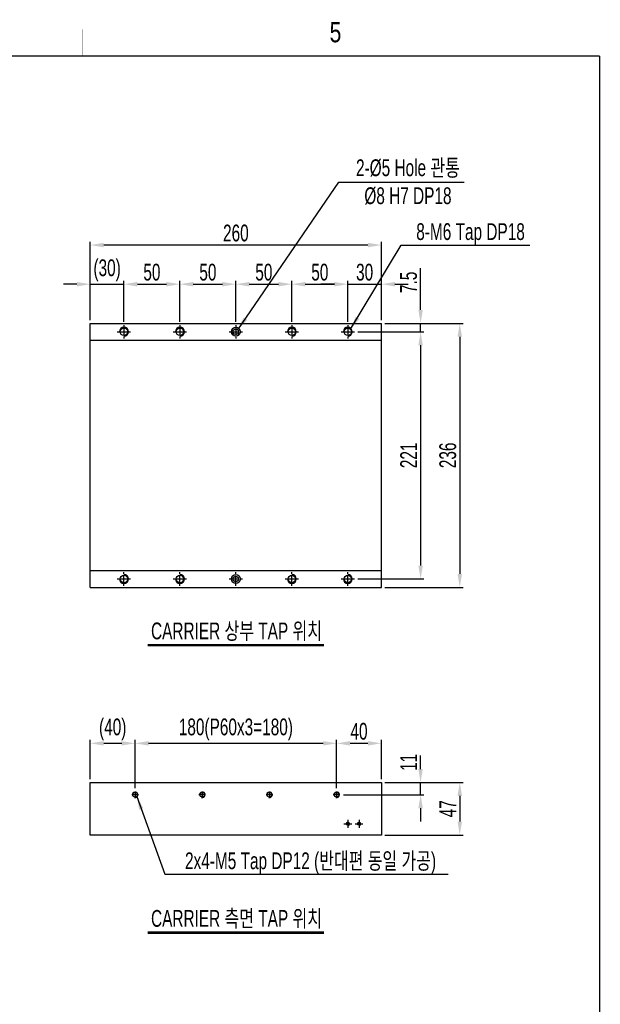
# Model space of a CAD drawing. Extents: x 4 to 2311, y -23 to 1597.
# Tile 18 of 18: x 1792 to 2311, y 716 to 1597. Entities that reach past the tile are written whole.
import ezdxf
from ezdxf.enums import TextEntityAlignment as Align

# ---------------------------------------------------------------- set-up
doc = ezdxf.new("R2010")
doc.units = 0
doc.header["$LTSCALE"] = 7
doc.header["$MEASUREMENT"] = 0
doc.linetypes.add('CENTER', pattern=[2, 1.25, -0.25, 0.25, -0.25])
doc.layers.get('0').update_dxf_attribs({"linetype": 'CONTINUOUS'})
doc.layers.get('DEFPOINTS').update_dxf_attribs({"linetype": 'CONTINUOUS'})
for name, color, linetype in [('3', 4, 'CONTINUOUS'), ('CENTERLINE', 3, 'CENTER'), ('D', 4, 'CONTINUOUS')]:
    doc.layers.add(name, color=color, linetype=linetype)
doc.styles.add('Robostar', font='Gulim.ttf', dxfattribs={"width": 0.7})
doc.styles.get("Standard").update_dxf_attribs({"font": 'Gulim.ttf', "width": 0.8})
doc.dimstyles.new('Robostar', dxfattribs={"dimscale": 6, "dimtxt": 2.5, "dimasz": 2, "dimexe": 0.5, "dimexo": 0.5, "dimgap": 0.5, "dimtad": 3, "dimdsep": 46, "dimtxsty": 'Robostar', "dimcen": 0, "dimclrd": 4, "dimclre": 4, "dimclrt": 9, "dimadec": 0, "dimazin": 2, "dimtm": 0.1, "dimtfac": 1, "dimtix": 1, "dimtmove": 1, "dimatfit": 0, "dimfxl": 0, "dimtolj": 1, "dimarcsym": 0})

# ---------------------------------------------------------------- blocks, each defined once
blk = doc.blocks.new('*D32')
at = {"color": 4, "lineweight": -2}
for p, q in [((1843.09, 1360.14), (1831.09, 1360.14)), ((1855.09, 1328.14), (1855.09, 1363.14)), ((1855.09, 1360.14), (1885.09, 1360.14)), ((1885.09, 1326.64), (1885.09, 1363.14)), ((1897.09, 1360.14), (1909.09, 1360.14))]:
    blk.add_line(p, q, dxfattribs=at)
at = {"color": 4}
for points in [[(1843.09, 1362.14), (1843.09, 1358.14), (1855.09, 1360.14)], [(1897.09, 1362.14), (1897.09, 1358.14), (1885.09, 1360.14)]]:
    blk.add_solid(points, dxfattribs=at)
at = {"layer": 'DEFPOINTS', "color": 0}
for p in [(1885.09, 1360.14), (1855.09, 1325.14), (1885.09, 1323.64)]:
    blk.add_point(p, dxfattribs=at)
at = {"color": 9, "insert": (1870.09, 1372.57), "char_height": 15, "attachment_point": 5, "style": 'Robostar'}
blk.add_mtext('\\A1;(30)', dxfattribs=at)
blk = doc.blocks.new('*D33')
at = {"color": 4, "lineweight": -2}
for p, q in [((1885.09, 1326.64), (1885.09, 1363.14)), ((1897.09, 1360.14), (1923.09, 1360.14)), ((1935.09, 1326.64), (1935.09, 1363.14))]:
    blk.add_line(p, q, dxfattribs=at)
at = {"color": 4}
for points in [[(1897.09, 1362.14), (1897.09, 1358.14), (1885.09, 1360.14)], [(1923.09, 1362.14), (1923.09, 1358.14), (1935.09, 1360.14)]]:
    blk.add_solid(points, dxfattribs=at)
at = {"layer": 'DEFPOINTS', "color": 0}
for p in [(1935.09, 1360.14), (1885.09, 1323.64), (1935.09, 1323.64)]:
    blk.add_point(p, dxfattribs=at)
at = {"color": 9, "insert": (1910.09, 1370.83), "char_height": 15, "attachment_point": 5, "style": 'Robostar'}
blk.add_mtext('\\A1;50', dxfattribs=at)
blk = doc.blocks.new('*D34')
at = {"color": 4, "lineweight": -2}
for p, q in [((1935.09, 1326.64), (1935.09, 1363.14)), ((1947.09, 1360.14), (1973.09, 1360.14)), ((1985.09, 1326.64), (1985.09, 1363.14))]:
    blk.add_line(p, q, dxfattribs=at)
at = {"color": 4}
for points in [[(1947.09, 1362.14), (1947.09, 1358.14), (1935.09, 1360.14)], [(1973.09, 1362.14), (1973.09, 1358.14), (1985.09, 1360.14)]]:
    blk.add_solid(points, dxfattribs=at)
at = {"layer": 'DEFPOINTS', "color": 0}
for p in [(1985.09, 1360.14), (1935.09, 1323.64), (1985.09, 1323.64)]:
    blk.add_point(p, dxfattribs=at)
at = {"color": 9, "insert": (1960.09, 1370.83), "char_height": 15, "attachment_point": 5, "style": 'Robostar'}
blk.add_mtext('\\A1;50', dxfattribs=at)
blk = doc.blocks.new('*D35')
at = {"color": 4, "lineweight": -2}
for p, q in [((1985.09, 1326.64), (1985.09, 1363.14)), ((1997.09, 1360.14), (2023.09, 1360.14)), ((2035.09, 1326.64), (2035.09, 1363.14))]:
    blk.add_line(p, q, dxfattribs=at)
at = {"color": 4}
for points in [[(1997.09, 1362.14), (1997.09, 1358.14), (1985.09, 1360.14)], [(2023.09, 1362.14), (2023.09, 1358.14), (2035.09, 1360.14)]]:
    blk.add_solid(points, dxfattribs=at)
at = {"layer": 'DEFPOINTS', "color": 0}
for p in [(2035.09, 1360.14), (1985.09, 1323.64), (2035.09, 1323.64)]:
    blk.add_point(p, dxfattribs=at)
at = {"color": 9, "insert": (2010.09, 1370.83), "char_height": 15, "attachment_point": 5, "style": 'Robostar'}
blk.add_mtext('\\A1;50', dxfattribs=at)
blk = doc.blocks.new('*D36')
at = {"color": 4, "lineweight": -2}
for p, q in [((2035.09, 1326.64), (2035.09, 1363.14)), ((2047.09, 1360.14), (2073.09, 1360.14)), ((2085.09, 1326.64), (2085.09, 1363.14))]:
    blk.add_line(p, q, dxfattribs=at)
at = {"color": 4}
for points in [[(2047.09, 1362.14), (2047.09, 1358.14), (2035.09, 1360.14)], [(2073.09, 1362.14), (2073.09, 1358.14), (2085.09, 1360.14)]]:
    blk.add_solid(points, dxfattribs=at)
at = {"layer": 'DEFPOINTS', "color": 0}
for p in [(2085.09, 1360.14), (2035.09, 1323.64), (2085.09, 1323.64)]:
    blk.add_point(p, dxfattribs=at)
at = {"color": 9, "insert": (2060.09, 1370.83), "char_height": 15, "attachment_point": 5, "style": 'Robostar'}
blk.add_mtext('\\A1;50', dxfattribs=at)
blk = doc.blocks.new('*D37')
at = {"color": 4, "lineweight": -2}
for p, q in [((2073.09, 1360.14), (2061.09, 1360.14)), ((2085.09, 1326.64), (2085.09, 1363.14)), ((2085.09, 1360.14), (2115.09, 1360.14)), ((2127.09, 1360.14), (2139.09, 1360.14))]:
    blk.add_line(p, q, dxfattribs=at)
at = {"color": 4}
for points in [[(2073.09, 1362.14), (2073.09, 1358.14), (2085.09, 1360.14)], [(2127.09, 1362.14), (2127.09, 1358.14), (2115.09, 1360.14)]]:
    blk.add_solid(points, dxfattribs=at)
at = {"layer": 'DEFPOINTS', "color": 0}
for p in [(2115.09, 1360.14), (2115.09, 1360.14), (2085.09, 1323.64)]:
    blk.add_point(p, dxfattribs=at)
at = {"color": 9, "insert": (2100.09, 1370.83), "char_height": 15, "attachment_point": 5, "style": 'Robostar'}
blk.add_mtext('\\A1;30', dxfattribs=at)
blk = doc.blocks.new('*D38')
at = {"color": 4, "lineweight": -2}
for p, q in [((1855.09, 1328.14), (1855.09, 1398.14)), ((2103.09, 1395.14), (1867.09, 1395.14)), ((2115.09, 1328.14), (2115.09, 1398.14))]:
    blk.add_line(p, q, dxfattribs=at)
at = {"color": 4}
for points in [[(1867.09, 1397.14), (1867.09, 1393.14), (1855.09, 1395.14)], [(2103.09, 1397.14), (2103.09, 1393.14), (2115.09, 1395.14)]]:
    blk.add_solid(points, dxfattribs=at)
at = {"layer": 'DEFPOINTS', "color": 0}
for p in [(1855.09, 1395.14), (1855.09, 1325.14), (2115.09, 1325.14)]:
    blk.add_point(p, dxfattribs=at)
at = {"color": 9, "insert": (1985.09, 1405.83), "char_height": 15, "attachment_point": 5, "style": 'Robostar'}
blk.add_mtext('\\A1;260', dxfattribs=at)
blk = doc.blocks.new('*D39')
at = {"color": 4, "lineweight": -2}
for p, q in [((2094.09, 1317.64), (2153.09, 1317.64)), ((2150.09, 1305.64), (2150.09, 1108.64)), ((2094.09, 1096.64), (2153.09, 1096.64))]:
    blk.add_line(p, q, dxfattribs=at)
at = {"color": 4}
for points in [[(2148.09, 1305.64), (2152.09, 1305.64), (2150.09, 1317.64)], [(2148.09, 1108.64), (2152.09, 1108.64), (2150.09, 1096.64)]]:
    blk.add_solid(points, dxfattribs=at)
at = {"layer": 'DEFPOINTS', "color": 0}
for p in [(2091.09, 1317.64), (2091.09, 1096.64), (2150.09, 1096.64)]:
    blk.add_point(p, dxfattribs=at)
at = {"color": 9, "insert": (2139.38, 1207.14), "char_height": 15, "attachment_point": 5, "rotation": 90, "style": 'Robostar'}
blk.add_mtext('\\A1;221', dxfattribs=at)
blk = doc.blocks.new('*D40')
at = {"color": 4, "lineweight": -2}
for p, q in [((2118.09, 1325.14), (2188.09, 1325.14)), ((2185.09, 1313.14), (2185.09, 1101.14)), ((2118.09, 1089.14), (2188.09, 1089.14))]:
    blk.add_line(p, q, dxfattribs=at)
at = {"color": 4}
for points in [[(2183.09, 1313.14), (2187.09, 1313.14), (2185.09, 1325.14)], [(2183.09, 1101.14), (2187.09, 1101.14), (2185.09, 1089.14)]]:
    blk.add_solid(points, dxfattribs=at)
at = {"layer": 'DEFPOINTS', "color": 0}
for p in [(2115.09, 1325.14), (2115.09, 1089.14), (2185.09, 1089.14)]:
    blk.add_point(p, dxfattribs=at)
at = {"color": 9, "insert": (2174.4, 1207.14), "char_height": 15, "attachment_point": 5, "rotation": 90, "style": 'Robostar'}
blk.add_mtext('\\A1;236', dxfattribs=at)
blk = doc.blocks.new('*D41')
at = {"color": 4, "lineweight": -2}
for p, q in [((1855.09, 917.73), (1855.09, 952.73)), ((1895.09, 909.73), (1895.09, 952.73)), ((1867.09, 949.73), (1883.09, 949.73))]:
    blk.add_line(p, q, dxfattribs=at)
at = {"color": 4}
for points in [[(1867.09, 951.73), (1867.09, 947.73), (1855.09, 949.73)], [(1883.09, 951.73), (1883.09, 947.73), (1895.09, 949.73)]]:
    blk.add_solid(points, dxfattribs=at)
at = {"layer": 'DEFPOINTS', "color": 0}
for p in [(1895.09, 949.73), (1855.09, 914.73), (1895.09, 906.73)]:
    blk.add_point(p, dxfattribs=at)
at = {"color": 9, "insert": (1875.09, 962.16), "char_height": 15, "attachment_point": 5, "style": 'Robostar'}
blk.add_mtext('\\A1;(40)', dxfattribs=at)
blk = doc.blocks.new('*D42')
at = {"color": 4, "lineweight": -2}
for p, q in [((1895.09, 909.73), (1895.09, 952.73)), ((2075.09, 909.73), (2075.09, 952.73)), ((1907.09, 949.73), (2063.09, 949.73))]:
    blk.add_line(p, q, dxfattribs=at)
at = {"color": 4}
for points in [[(1907.09, 951.73), (1907.09, 947.73), (1895.09, 949.73)], [(2063.09, 951.73), (2063.09, 947.73), (2075.09, 949.73)]]:
    blk.add_solid(points, dxfattribs=at)
at = {"layer": 'DEFPOINTS', "color": 0}
for p in [(2075.09, 949.73), (1895.09, 906.73), (2075.09, 906.73)]:
    blk.add_point(p, dxfattribs=at)
at = {"color": 9, "insert": (1985.09, 962.16), "char_height": 15, "attachment_point": 5, "style": 'Robostar'}
blk.add_mtext('\\A1;180(P60x3=180)', dxfattribs=at)
blk = doc.blocks.new('*D43')
at = {"color": 4, "lineweight": -2}
for p, q in [((2075.09, 909.73), (2075.09, 952.73)), ((2115.09, 917.73), (2115.09, 952.73)), ((2087.09, 949.73), (2103.09, 949.73))]:
    blk.add_line(p, q, dxfattribs=at)
at = {"color": 4}
for points in [[(2087.09, 951.73), (2087.09, 947.73), (2075.09, 949.73)], [(2103.09, 951.73), (2103.09, 947.73), (2115.09, 949.73)]]:
    blk.add_solid(points, dxfattribs=at)
at = {"layer": 'DEFPOINTS', "color": 0}
for p in [(2115.09, 949.73), (2075.09, 906.73), (2115.09, 914.73)]:
    blk.add_point(p, dxfattribs=at)
at = {"color": 9, "insert": (2095.09, 960.43), "char_height": 15, "attachment_point": 5, "style": 'Robostar'}
blk.add_mtext('\\A1;40', dxfattribs=at)
blk = doc.blocks.new('*D44')
at = {"color": 4, "lineweight": -2}
for p, q in [((2150.09, 926.73), (2150.09, 938.73)), ((2118.09, 914.73), (2153.09, 914.73)), ((2150.09, 903.73), (2150.09, 914.73)), ((2081.09, 903.73), (2153.09, 903.73)), ((2150.09, 891.73), (2150.09, 879.73))]:
    blk.add_line(p, q, dxfattribs=at)
at = {"color": 4}
for points in [[(2148.09, 926.73), (2152.09, 926.73), (2150.09, 914.73)], [(2148.09, 891.73), (2152.09, 891.73), (2150.09, 903.73)]]:
    blk.add_solid(points, dxfattribs=at)
at = {"layer": 'DEFPOINTS', "color": 0}
for p in [(2115.09, 914.73), (2150.09, 914.73), (2078.09, 903.73)]:
    blk.add_point(p, dxfattribs=at)
at = {"color": 9, "insert": (2139.38, 932.73), "char_height": 15, "attachment_point": 5, "rotation": 90, "style": 'Robostar'}
blk.add_mtext('\\A1;11', dxfattribs=at)
blk = doc.blocks.new('*D45')
at = {"color": 4, "lineweight": -2}
for p, q in [((2118.09, 914.73), (2188.09, 914.73)), ((2185.09, 902.73), (2185.09, 879.73)), ((2118.09, 867.73), (2188.09, 867.73))]:
    blk.add_line(p, q, dxfattribs=at)
at = {"color": 4}
for points in [[(2183.09, 902.73), (2187.09, 902.73), (2185.09, 914.73)], [(2183.09, 879.73), (2187.09, 879.73), (2185.09, 867.73)]]:
    blk.add_solid(points, dxfattribs=at)
at = {"layer": 'DEFPOINTS', "color": 0}
for p in [(2115.09, 914.73), (2115.09, 867.73), (2185.09, 867.73)]:
    blk.add_point(p, dxfattribs=at)
at = {"color": 9, "insert": (2174.38, 891.23), "char_height": 15, "attachment_point": 5, "rotation": 90, "style": 'Robostar'}
blk.add_mtext('\\A1;47', dxfattribs=at)
blk = doc.blocks.new('*D46')
at = {"color": 4, "lineweight": -2}
for p, q in [((2150.09, 1337.14), (2150.09, 1374.5)), ((2118.09, 1325.14), (2153.09, 1325.14)), ((2150.09, 1317.64), (2150.09, 1325.14)), ((2094.09, 1317.64), (2153.09, 1317.64)), ((2150.09, 1305.64), (2150.09, 1293.64))]:
    blk.add_line(p, q, dxfattribs=at)
at = {"color": 4}
for points in [[(2148.09, 1337.14), (2152.09, 1337.14), (2150.09, 1325.14)], [(2148.09, 1305.64), (2152.09, 1305.64), (2150.09, 1317.64)]]:
    blk.add_solid(points, dxfattribs=at)
at = {"layer": 'DEFPOINTS', "color": 0}
for p in [(2115.09, 1325.14), (2150.09, 1325.14), (2091.09, 1317.64)]:
    blk.add_point(p, dxfattribs=at)
at = {"color": 9, "insert": (2139.4, 1361.82), "char_height": 15, "attachment_point": 5, "rotation": 90, "style": 'Robostar'}
blk.add_mtext('\\A1;7.5', dxfattribs=at)

msp = doc.modelspace()

# ---------------------------------------------------------------- linework, layer by layer
for p, q in [((1855.093, 1325.136), (2115.093, 1325.136)), ((1855.093, 1089.136), (1855.093, 1325.136)), ((2115.093, 1089.136), (2115.093, 1325.136)), ((1855.093, 1310.136), (2115.093, 1310.136)), ((1855.093, 1104.136), (2115.093, 1104.136)), ((1855.093, 1089.136), (2115.093, 1089.136))]:
    msp.add_line(p, q)
at = {"color": 4}
for p, q in [((1906.504, 1038.134), (2063.682, 1038.134)), ((1906.504, 1037.134), (2063.682, 1037.134)), ((1906.504, 781.14), (2063.682, 781.14)), ((1906.504, 780.14), (2063.682, 780.14))]:
    msp.add_line(p, q, dxfattribs=at)
at = {"const_width": 1.2}
for points in [[(30, 1564), (2310, 1564)], [(2310, 1564), (2310, 10)]]:
    msp.add_lwpolyline(points, dxfattribs=at)
msp.add_lwpolyline([(1855.093, 914.727), (2115.093, 914.727), (2115.093, 867.727), (1855.093, 867.727)], close=True)
for centre, radius in [((1885.093, 1317.636), 3.323), ((1935.093, 1317.636), 3.323), ((1985.093, 1317.636), 4), ((2035.093, 1317.636), 3.323), ((2085.093, 1317.636), 3.323), ((1985.093, 1317.636), 2.5), ((1985.093, 1096.636), 4), ((1885.093, 1096.636), 3.323), ((1935.093, 1096.636), 3.323), ((1985.093, 1096.636), 2.5), ((2035.093, 1096.636), 3.323), ((2085.093, 1096.636), 3.323), ((1895.093, 903.727), 2.067), ((1955.093, 903.727), 2.067), ((2015.093, 903.727), 2.067), ((2075.093, 903.727), 2.067), ((2085.093, 877.727), 1.229), ((2095.093, 877.727), 1.229)]:
    msp.add_circle(centre, radius)
at = {"layer": '3', "const_width": 0.3}
msp.add_lwpolyline([(1848, 1588), (1848, 1564)], dxfattribs=at)
at = {"layer": '3', "color": 4}
for centre, start, end in [((1885.093, 1317.636), 270, 180), ((1935.093, 1317.636), 270, 180), ((2035.093, 1317.636), 270, 180), ((2085.093, 1317.636), 270, 180), ((1885.093, 1096.636), 180, 90), ((1935.093, 1096.636), 180, 90), ((2035.093, 1096.636), 180, 90), ((2085.093, 1096.636), 180, 90)]:
    msp.add_arc(centre, 4, start, end, dxfattribs=at)
at = {"layer": 'CENTERLINE'}
for p, q in [((1885.093, 1323.636), (1885.093, 1311.636)), ((1935.093, 1323.636), (1935.093, 1311.636)), ((1985.093, 1323.636), (1985.093, 1311.636)), ((2035.093, 1323.636), (2035.093, 1311.636)), ((2085.093, 1323.636), (2085.093, 1311.636)), ((1879.093, 1317.636), (1891.093, 1317.636)), ((1929.093, 1317.636), (1941.093, 1317.636)), ((1979.093, 1317.636), (1991.093, 1317.636)), ((2029.093, 1317.636), (2041.093, 1317.636)), ((2079.093, 1317.636), (2091.093, 1317.636)), ((1885.093, 1090.636), (1885.093, 1102.636)), ((1935.093, 1090.636), (1935.093, 1102.636)), ((1985.093, 1090.636), (1985.093, 1102.636)), ((2035.093, 1090.636), (2035.093, 1102.636)), ((2085.093, 1090.636), (2085.093, 1102.636)), ((1879.093, 1096.636), (1891.093, 1096.636)), ((1929.093, 1096.636), (1941.093, 1096.636)), ((1979.093, 1096.636), (1991.093, 1096.636)), ((2029.093, 1096.636), (2041.093, 1096.636)), ((2079.093, 1096.636), (2091.093, 1096.636)), ((1895.093, 906.727), (1895.093, 900.727)), ((1955.093, 906.727), (1955.093, 900.727)), ((2015.093, 906.727), (2015.093, 900.727)), ((2075.093, 906.727), (2075.093, 900.727)), ((1898.093, 903.727), (1892.093, 903.727)), ((1958.093, 903.727), (1952.093, 903.727)), ((2018.093, 903.727), (2012.093, 903.727)), ((2078.093, 903.727), (2072.093, 903.727)), ((2085.093, 881.227), (2085.093, 874.227)), ((2095.093, 881.227), (2095.093, 874.227)), ((2081.593, 877.727), (2088.593, 877.727)), ((2091.593, 877.727), (2098.593, 877.727))]:
    msp.add_line(p, q, dxfattribs=at)
at = {"layer": 'D'}
for centre, radius, start, end in [((1895.093, 903.727), 2.5, 255, 165), ((1955.093, 903.727), 2.5, 255, 165), ((2015.093, 903.727), 2.5, 255, 165), ((2075.093, 903.727), 2.5, 255, 165), ((2085.093, 877.727), 1.5, 270, 180), ((2095.093, 877.727), 1.5, 270, 180)]:
    msp.add_arc(centre, radius, start, end, dxfattribs=at)

# ---------------------------------------------------------------- texts
at = {"color": 9, "char_height": 15, "style": 'Robostar'}
for s, insert, attachment_point in [('2-%%C5 Hole 관통\\P%%C8 H7 DP18', (2138.794, 1451.465), 5), ('8-M6 Tap DP18', (2194.699, 1395.136), 8), ('2x4-M5 Tap DP12 (반대편 동일 가공)', (2051.812, 832.727), 8)]:
    msp.add_mtext(s, dxfattribs=dict(at, insert=insert, attachment_point=attachment_point))
at = {"color": 4, "char_height": 15, "attachment_point": 8, "style": 'Robostar'}
for s, insert in [('CARRIER 상부 TAP 위치', (1985.66, 1041.134)), ('CARRIER 측면 TAP 위치', (1985.66, 784.14))]:
    msp.add_mtext(s, dxfattribs=dict(at, insert=insert))
at = {"layer": '3', "width": 0.8}
msp.add_text('5', height=18, dxfattribs=at).set_placement((2074.058, 1585.25), align=Align.MIDDLE)

# ---------------------------------------------------------------- dimensions: what is measured, and where the dimension line sits
for base, p1, p2, picture, middle in [((1855.093, 1395.136), (2115.093, 1325.136), (1855.093, 1325.136), '*D38', (1985.093, 1405.826)), ((1935.093, 1360.136), (1885.093, 1323.636), (1935.093, 1323.636), '*D33', (1910.093, 1370.826)), ((1985.093, 1360.136), (1935.093, 1323.636), (1985.093, 1323.636), '*D34', (1960.093, 1370.826)), ((2035.093, 1360.136), (1985.093, 1323.636), (2035.093, 1323.636), '*D35', (2010.093, 1370.826)), ((2085.093, 1360.136), (2035.093, 1323.636), (2085.093, 1323.636), '*D36', (2060.093, 1370.826)), ((2115.093, 1360.136), (2085.093, 1323.636), (2115.093, 1360.136), '*D37', (2100.093, 1370.826)), ((2115.093, 949.727), (2075.093, 906.727), (2115.093, 914.727), '*D43', (2095.093, 960.427))]:
    dim = msp.add_linear_dim(base=base, p1=p1, p2=p2, dimstyle='Robostar')
    dim.commit()
    dim.dimension.update_dxf_attribs({"geometry": picture, "text_midpoint": middle})
for base, p1, p2, text, picture, middle in [((1885.093, 1360.136), (1855.093, 1325.136), (1885.093, 1323.636), '(<>)', '*D32', (1870.093, 1372.573)), ((1895.093, 949.727), (1855.093, 914.727), (1895.093, 906.727), '(<>)', '*D41', (1875.093, 962.164)), ((2075.093, 949.727), (1895.093, 906.727), (2075.093, 906.727), '<>(P60x3=180)', '*D42', (1985.093, 962.164))]:
    dim = msp.add_linear_dim(base=base, p1=p1, p2=p2, text=text, dimstyle='Robostar')
    dim.commit()
    dim.dimension.update_dxf_attribs({"geometry": picture, "text_midpoint": middle})
dim = msp.add_linear_dim(base=(2150.093, 1325.136), p1=(2091.093, 1317.636), p2=(2115.093, 1325.136), angle=90, dimstyle='Robostar', override={"dimtmove": 0})
dim.commit()
dim.dimension.update_dxf_attribs({"geometry": '*D46', "text_midpoint": (2150.093, 1361.818), "dimtype": 160})
for base, p1, p2, picture, middle in [((2185.093, 1089.136), (2115.093, 1325.136), (2115.093, 1089.136), '*D40', (2174.403, 1207.136)), ((2150.093, 1096.636), (2091.093, 1317.636), (2091.093, 1096.636), '*D39', (2139.383, 1207.136)), ((2185.093, 867.727), (2115.093, 914.727), (2115.093, 867.727), '*D45', (2174.383, 891.227))]:
    dim = msp.add_linear_dim(base=base, p1=p1, p2=p2, angle=90, dimstyle='Robostar')
    dim.commit()
    dim.dimension.update_dxf_attribs({"geometry": picture, "text_midpoint": middle})
dim = msp.add_linear_dim(base=(2150.093, 914.727), p1=(2078.093, 903.727), p2=(2115.093, 914.727), angle=90, dimstyle='Robostar')
dim.commit()
dim.dimension.update_dxf_attribs({"geometry": '*D44', "text_midpoint": (2150.093, 932.727), "dimtype": 160})

# ---------------------------------------------------------------- leaders
at = {"annotation_type": 0, "has_hookline": 1, "hookline_direction": 0}
for points, text_width in [([(1986.803, 1319.46), (2076.967, 1451.465), (2085.58, 1451.465)], 100.428), ([(2087.544, 1319.881), (2132.872, 1395.136), (2138.675, 1395.136)], 106.049), ([(1896.584, 902.296), (1921.576, 832.727), (1925.916, 832.727)], 245.792)]:
    msp.add_leader(points, dimstyle='Robostar', dxfattribs=dict(at, text_width=text_width))

doc.saveas('drawing.dxf')
